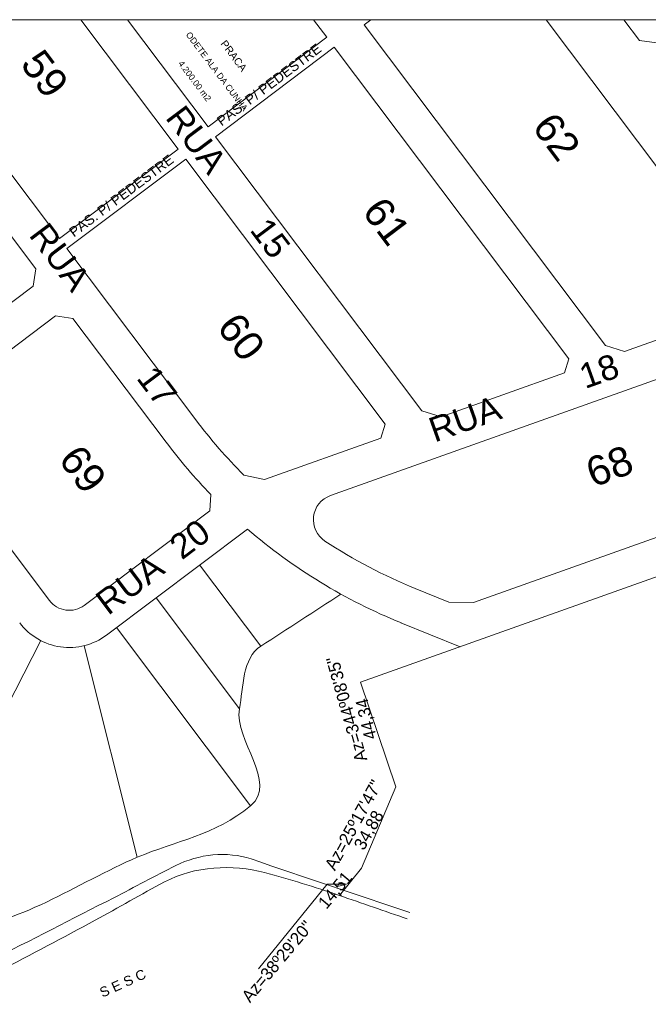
# Model space of a CAD drawing. Header units: metres. Extents: x -33 to 1508, y -379 to 284.
# Tile 174 of 186: x 318 to 572, y -166 to 231. Entities that reach past the tile are written whole.
import ezdxf

# ---------------------------------------------------------------- set-up
doc = ezdxf.new("R2010")
doc.units = ezdxf.units.M
for name, color, linetype, lineweight in [('AR-ALV-VIS-2', 50, 'Continuous', 9), ('AR-ALV-VIS-5', 50, 'Continuous', 9), ('AR-ARE-TXT', 50, 'Continuous', 9), ('AR-COTAS', 50, 'Continuous', 9), ('AR-TXT-AMB', 50, 'Continuous', 9), ('Level 5', 50, 'Continuous', 9), ('Planta de situação_dwg', 252, 'Continuous', 9)]:
    doc.layers.add(name, color=color, linetype=linetype, lineweight=lineweight)
doc.styles.add('Arial_1', font='arial.ttf', dxfattribs={"height": 3.974286})
doc.styles.add('Arial_2', font='arial.ttf', dxfattribs={"height": 11.848101})
doc.styles.add('Arial_3', font='arial.ttf', dxfattribs={"height": 3})
doc.styles.add('Arial_4', font='arial.ttf', dxfattribs={"height": 2.5})
doc.styles.add('Arial_5', font='arial.ttf', dxfattribs={"height": 3.974286})
doc.styles.add('Arial_8', font='arial.ttf', dxfattribs={"height": 10})
doc.styles.add('Stylus BT', font='stylu.ttf', dxfattribs={"height": 4.995})

# ---------------------------------------------------------------- blocks, each defined once
blk = doc.blocks.new('Planta de situação_dwg_TerminatorOpen-1544814-PLANTA DE SITUAÇÃO')
at = {"layer": 'Level 5'}
blk.add_line((4557.95, -117.39), (4554.95, -118.13), dxfattribs=at)
at = {"layer": 'Level 5', "flags": 128}
blk.add_lwpolyline([(4554.95, -116.63), (4557.95, -117.39), (4554.95, -117.38)], dxfattribs=at)
blk = doc.blocks.new('Planta de situação_dwg-1544808-PLANTA DE SITUAÇÃO')
at = {"layer": 'AR-ALV-VIS-2', "flags": 128}
blk.add_lwpolyline([(5055.39, 169.36), (5005.08, 121.24), (4563.69, -35.87), (4577.85, -78.07), (4564.03, -110.95), (4555.14, -121.88)], dxfattribs=at)
at = {"layer": 'AR-ALV-VIS-2'}
for points in [[(4484.66, -116.41), (4496.76, -110.08), (4512.02, -109.19), (4524.98, -112.69)], [(4524.98, -112.69), (4535.07, -115.42), (4545.21, -118.44), (4555.14, -121.88)], [(4456.59, -131.92), (4465.99, -126.83), (4475.07, -121.42), (4484.66, -116.41)], [(4555.14, -121.88), (4564.27, -125.04), (4573.4, -128.2), (4582.53, -131.36)], [(4417.95, -152.41), (4430.91, -145.76), (4443.77, -138.87), (4456.59, -131.92)]]:
    blk.add_open_spline(points, degree=3, dxfattribs=at)
at = {"layer": 'AR-ALV-VIS-5'}
for p, q in [((4503.29, 39.78), (4502.83, 33.24)), ((4502.83, 33.24), (4452.18, -4.88)), ((4518.03, 25.91), (4461.19, -16.87)), ((4523.4, -21.37), (4498.75, 11.39)), ((4585.76, 1.92), (4599.28, -3.55)), ((4514.84, -46.58), (4481.17, -1.83)), ((4579.89, -11.88), (4603.84, -21.58)), ((4519.31, -85.77), (4465.19, -13.86)), ((4411.94, -63.45), (4434.73, -19.12)), ((4473.57, -106.52), (4452.23, -21.15))]:
    blk.add_line(p, q, dxfattribs=at)
at = {"layer": 'AR-ALV-VIS-5', "flags": 128}
for points in [[(4450.87, 231.34), (4490.16, 179.13), (4442.22, 143.05), (4407.05, 189.79)], [(4544.73, 231.34), (4550.09, 224.23), (4502.15, 188.15), (4469.64, 231.34)], [(4567.86, 231.34), (4565.08, 229.25), (4662.44, 99.88), (4670.16, 97.56), (4719.97, 115.29), (4721.67, 120.96), (4638.6, 231.34)], [(4695.57, 231.34), (4683.17, 222.01), (4676.17, 223), (4669.89, 231.34)], [(4553.09, 220.23), (4647.64, 94.61), (4645.93, 88.93), (4596.13, 71.21), (4588.41, 73.52), (4505.15, 184.15), (4553.09, 220.23)], [(4330.43, 140.26), (4371.92, 85.13), (4378.92, 84.14), (4431.66, 123.83), (4432.65, 130.83), (4395.06, 180.77)], [(4497.25, 69.93), (4445.23, 139.06), (4493.17, 175.13), (4573.6, 68.25), (4571.9, 62.58), (4524.9, 45.86), (4516.6, 47.66)], [(4438.17, -2.91), (4386.95, 65.16), (4387.94, 72.16), (4440.68, 111.84), (4447.68, 110.85), (4485.26, 60.91)], [(4551.49, 39.4), (4729.42, 102.73), (4737.14, 100.41), (4768.92, 58.17), (4767.22, 52.49), (4609.17, -3.76), (4599.28, -3.55)]]:
    blk.add_lwpolyline(points, dxfattribs=at)
at = {"layer": 'AR-ALV-VIS-5'}
for centre, radius, start, end in [((4664.12, 195.51), 208.85, 216.9637, 225.0691), ((4664.12, 195.51), 223.85, 216.9637, 224.0708), ((4554.95, 29.68), 10.31, 109.5922, 236.6413), ((4664.12, 195.51), 223.85, 229.2603, 247.9639), ((4664.12, 195.51), 208.85, 236.6413, 247.9639), ((4446.16, 3.11), 10, 216.9636, 306.9637), ((4446.16, 3.11), 25, 216.9637, 306.9637)]:
    blk.add_arc(centre, radius, start, end, dxfattribs=at)
for points in [[(4555.77, -0.39), (4544.98, -7.38), (4534.19, -14.38), (4523.4, -21.37)], [(4523.4, -21.37), (4515.95, -26.19), (4516.4, -38.01), (4514.84, -46.58)], [(4514.84, -46.58), (4512.54, -59.28), (4530.65, -76.37), (4519.31, -85.77)], [(4519.31, -85.77), (4504.86, -97.74), (4489.08, -99.88), (4473.57, -106.52)], [(4473.57, -106.52), (4449.58, -116.78), (4424.02, -134.95), (4401.18, -134.68)], [(4519.51, -107.19), (4509.89, -103.94), (4498.25, -105.23), (4489.17, -109.84)], [(4583.49, -128.82), (4562.16, -121.61), (4540.84, -114.4), (4519.51, -107.19)], [(4489.17, -109.84), (4480.77, -114.11), (4472.5, -118.52), (4464.15, -122.8)], [(4464.15, -122.8), (4447.45, -131.38), (4430.76, -139.9), (4413.97, -148.37)]]:
    blk.add_open_spline(points, degree=3, dxfattribs=at)
at = {"layer": 'AR-COTAS', "flags": 128}
blk.add_lwpolyline([(4256.84, 231.34), (5339.65, 231.34), (5339.65, -375.82), (4256.84, -375.82)], close=True, dxfattribs=at)
at = {"layer": 'Level 5', "flags": 128}
blk.add_lwpolyline([(4554.95, -117.38), (4550.21, -117.38), (4522.53, -151.55)], dxfattribs=at)
blk.add_blockref('Planta de situação_dwg_TerminatorOpen-1544814-PLANTA DE SITUAÇÃO', (0, 0))
at = {"layer": 'AR-ARE-TXT', "color": 7, "attachment_point": 2, "line_spacing_factor": 0.938532}
for s, insert, char_height, width, rotation, style in [('59', (4441.11, 213.14), 11.848, 22.1894, 306.9637, 'Arial_2'), ('PAS. P/ PEDESTRE', (4525.58, 206.71), 3.9743, 61.1276, 36.9637, 'Arial_5'), ('RUA       15', (4514.33, 168.92), 10, 85.9536, 306.9637, 'Arial_8'), ('62', (4647.53, 187.74), 11.848, 22.1894, 306.9637, 'Arial_2'), ('PAS. P/ PEDESTRE', (4466, 161.93), 3.9743, 61.1276, 36.9637, 'Arial_5'), ('61', (4578.96, 153.64), 11.848, 22.1894, 306.9637, 'Arial_2'), ('RUA           17', (4463.95, 115.35), 10, 104.4854, 306.9637, 'Arial_8'), ('60', (4520.34, 107), 11.848, 22.1894, 306.9637, 'Arial_2'), ('RUA         18', (4627.85, 83.56), 10, 95.2195, 19.5922, 'Arial_8'), ('69', (4456.45, 53.66), 11.848, 22.1894, 306.9637, 'Arial_2'), ('68', (4661.99, 56.87), 11.848, 22.1894, 20.4233, 'Arial_2'), ('RUA  20', (4476.89, 14.65), 10, 62.7888, 36.9637, 'Arial_8')]:
    blk.add_mtext(s, dxfattribs=dict(at, insert=insert, char_height=char_height, width=width, rotation=rotation, style=style))
at = {"layer": 'AR-TXT-AMB', "color": 7}
for s, insert, char_height, width, attachment_point, rotation, line_spacing_factor, style in [('ODETE ALA DA CUNHA', (4506.7, 211.26), 2.5, 46.1162, 2, 306.9637, 0.938532, 'Arial_4'), ('PRACA', (4513.75, 217.67), 3, 17.1541, 2, 306.9637, 0.938532, 'Arial_3'), ('4.200.00 m2', (4497.79, 207.34), 2.5, 23.1343, 2, 306.9637, 0.938532, 'Arial_4'), ('Az=344º08\'35"', (4561.66, -68.53), 4.995, 64.7395, 1, 105.9146, 1.070803, 'Stylus BT'), ('44,34', (4565.37, -59.51), 4.995, 26.3347, 1, 103.3093, 1.070803, 'Stylus BT'), ('Az=25º17\'47"', (4548.94, -109.81), 4.995, 58.8874, 1, 61.2254, 1.070803, 'Stylus BT'), ('34,88', (4560.66, -101.58), 4.995, 26.3347, 1, 60.6267, 1.070803, 'Stylus BT'), ('14,51', (4546.1, -124.52), 4.995, 26.3347, 1, 50.0162, 1.070803, 'Stylus BT'), ('Az=38º29\'20"', (4515.26, -162.25), 4.995, 58.8874, 1, 50.0162, 1.070803, 'Stylus BT'), ('S E S C', (4466.93, -155.48), 3.974, 23.7287, 2, 24.1591, 0.938532, 'Arial_1')]:
    blk.add_mtext(s, dxfattribs=dict(at, insert=insert, char_height=char_height, width=width, attachment_point=attachment_point, rotation=rotation, line_spacing_factor=line_spacing_factor, style=style))

msp = doc.modelspace()

# ---------------------------------------------------------------- block references
at = {"layer": 'Planta de situação_dwg', "color": 50}
msp.add_blockref('Planta de situação_dwg-1544808-PLANTA DE SITUAÇÃO', (-4107.953, 0), dxfattribs=at)

doc.saveas('drawing.dxf')
